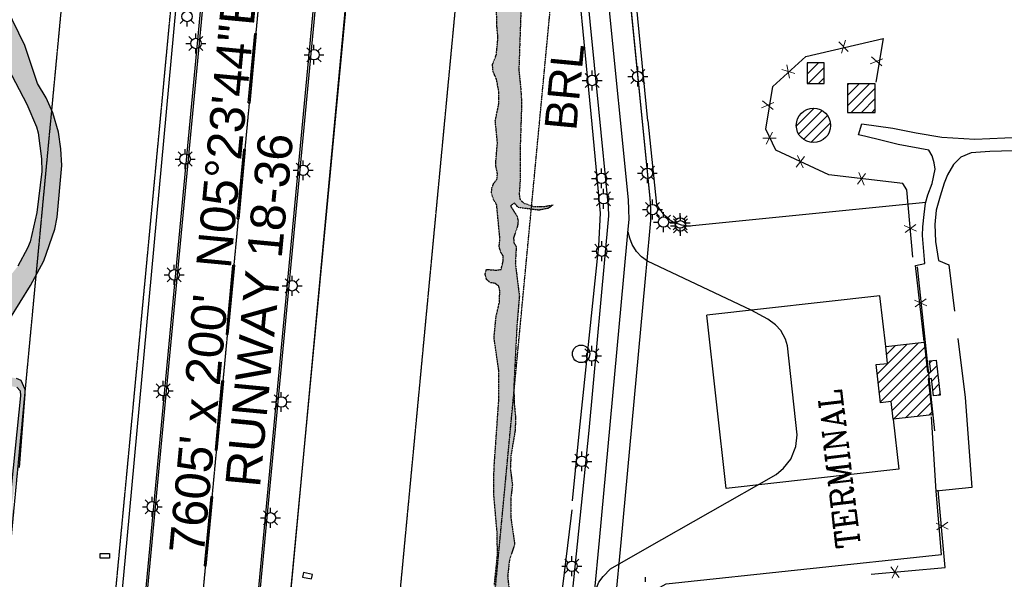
# Model space of a CAD drawing. Header units: feet. Extents: x 0 to 208040, y 0 to 211214.
# Tile 20 of 71: x 195549 to 197244, y 195824 to 196786. Entities that reach past the tile are written whole.
import ezdxf
from ezdxf.enums import TextEntityAlignment as Align

# ---------------------------------------------------------------- set-up
doc = ezdxf.new("R2010")
doc.units = ezdxf.units.FT
doc.header["$LTSCALE"] = 0.5
doc.header["$MEASUREMENT"] = 0
doc.header["$XCLIPFRAME"] = 0
doc.linetypes.add('CENTER2', pattern=[1.125, 0.75, -0.125, 0.125, -0.125])
doc.linetypes.add('PHANTOM2', pattern=[1.25, 0.625, -0.125, 0.125, -0.125, 0.125, -0.125])
doc.layers.get('0').update_dxf_attribs({"linetype": 'CONTINUOUS'})
for name, color, linetype in [('1-OFA', 13, 'CENTER2'), ('1-RSA', 13, 'CENTER2'), ('1-RUNWAYCL', 5, 'CENTER2'), ('1-SIGNS', 5, 'CONTINUOUS'), ('1-WCBTEXT', 1, 'CONTINUOUS'), ('AIR-LIGHT', 5, 'CONTINUOUS'), ('AIR-MARKING', 5, 'CONTINUOUS'), ('AIR-MARKINGADD', 5, 'CONTINUOUS'), ('AIR-PAVED', 1, 'CONTINUOUS'), ('E-NEWMARKING', 5, 'CONTINUOUS'), ('F-BRL', 110, 'PHANTOM2'), ('F-BRLTEXT', 42, 'PHANTOM2'), ('FENCE', 11, 'CONTINUOUS'), ('image', 7, 'CONTINUOUS'), ('MA-BLDG', 11, 'CONTINUOUS'), ('MA-BLDGHATCH', 11, 'CONTINUOUS'), ('R-PAVED', 11, 'CONTINUOUS'), ('RIVER', 11, 'CONTINUOUS'), ('RUNWAYLIGHTS', 11, 'CONTINUOUS'), ('RUNWAYTEXT', 1, 'CONTINUOUS'), ('STREAM', 11, 'PHANTOM2'), ('TAXIWYPAVED', 5, 'CONTINUOUS'), ('Water', 5, 'CONTINUOUS')]:
    doc.layers.add(name, color=color, linetype=linetype)
doc.styles.add('ARIAL', font='ARIAL.TTF')
doc.styles.add('COMPLEX', font='complex.shx')
picture_1 = doc.add_image_def('image1.jpg', size_in_pixel=(2000, 2400))

# ---------------------------------------------------------------- blocks, each defined once
blk = doc.blocks.new('AIR-LIGHT')
blk.add_circle((0, 0), 15)

msp = doc.modelspace()

# ---------------------------------------------------------------- hatches: boundary and pattern name
at = {"layer": 'MA-BLDGHATCH'}
h = msp.add_hatch(dxfattribs=at)
h.set_pattern_fill('ANSI31', color=256, scale=100, style=0)
h.paths.add_polyline_path([(196933.8, 196712.1), (196904.6, 196712.1), (196904.6, 196676.4), (196933.8, 196676.4)])
h.paths.add_polyline_path([(197021.7, 196675.8), (196974, 196675.8), (196974, 196626.7), (197021.7, 196626.7)])
h.paths.add_polyline_path([(196944.9, 196604.3, 1), (196885.8, 196604.3, 1)])
h.paths.add_polyline_path([(197112.6, 196168.3), (197118.3, 196168.9), (197121.7, 196139.1), (197133.5, 196140.4), (197126.8, 196200.5), (197115.1, 196199.2), (197117.2, 196180.6), (197111.6, 196179.9), (197105.9, 196231.3), (197039.7, 196223.9), (197042.9, 196195), (197023.4, 196192.8), (197030.8, 196127.3), (197049.1, 196129.4), (197052.5, 196099.2), (197119.5, 196106.7)])
at = {"layer": 'Water'}
h = msp.add_hatch(dxfattribs=at)
h.set_pattern_fill('DOTS', color=256, scale=200, angle=20, style=0)
h.paths.add_polyline_path([(195520.7, 194716.6), (195523.4, 194746.1), (195535.6, 194877.2), (195556.5, 194988.7), (195559.6, 195038.3), (195559.3, 195046.9), (195557.2, 195058.1), (195552.7, 195067.7), (195545.3, 195075.3), (195534.3, 195082.2), (195514.3, 195092.6), (195496.8, 195099.7), (195489.8, 195103.8), (195481.5, 195110), (195475.5, 195115.9), (195470.2, 195124.9), (195468.4, 195134.3), (195498.6, 195532.7), (195491.8, 195528.2), (195490.5, 195519), (195453.4, 195166.8), (195451.5, 195158.7), (195446.8, 195149.8), (195427.5, 195142.8), (195418.2, 195143.5), (195409.5, 195151), (195401.6, 195158.9), (195376.5, 195179.7), (195369.6, 195184.5), (195289.1, 195232.7), (195259.4, 195256.7), (195192.3, 195330.9), (195159, 195378.7), (195112.5, 195463.9), (195097.1, 195497.4), (195069.7, 195575.8), (195067.6, 195584.5), (195060.3, 195609.2), (195057.4, 195626.5), (195057.2, 195664.6), (195054.4, 195687.1), (195050.6, 195705.7), (195048.6, 195739.8), (195051.3, 195793.7), (195054.3, 195809.8), (195056.4, 195817.1), (195066.7, 195839.4), (195076.9, 195856.9), (195084.9, 195872.8), (195094.7, 195888.8), (195100, 195895.2), (195158.1, 195945.5), (195173.9, 195953.8), (195184.7, 195966.6), (195199.9, 195974.4), (195235.6, 195998.1), (195247.5, 196011), (195287.6, 196041.6), (195392.9, 196132.8), (195429.5, 196156.4), (195446.4, 196165.2), (195454.2, 196168.1), (195470.6, 196167.9), (195544.3, 196153.9), (195549.9, 196147.5), (195550.6, 196139.2), (195529, 195925.3), (195529.7, 195917), (195536.3, 195912.1), (195539.3, 195931), (195536.4, 195948.9), (195537, 195958.2), (195541.7, 195989.6), (195548.8, 196016.2), (195558.9, 196141.8), (195558.5, 196150.1), (195551.7, 196165.4), (195543.6, 196169.1), (195509, 196176.7), (195471.1, 196181.6), (195463.3, 196185.2), (195458, 196191.6), (195457.8, 196200.1), (195460.7, 196208.1), (195475, 196220.4), (195482.4, 196225.1), (195498.4, 196230.4), (195504.9, 196236), (195532.3, 196271.8), (195568, 196328.8), (195591.1, 196371.5), (195609.7, 196425.9), (195613.8, 196446.6), (195622, 196535.3), (195620.4, 196563.8), (195616.3, 196592.9), (195606.6, 196626.1), (195594.7, 196651.7), (195580.3, 196676.5), (195558.1, 196742), (195526.5, 196806.3), (195524.4, 196814.8), (195523.2, 196832.6), (195546.8, 197085.5), (195541.5, 197092.2), (195531.6, 197001.2), (195530.4, 196966.7), (195525.7, 196949.9), (195517.3, 196895.9), (195510.4, 196890.9), (195501.2, 196916.5), (195489.6, 196939.8), (195472.8, 196979.9), (195440.5, 197022.1), (195420.7, 197041.2), (195390.7, 197062.2), (195317, 197130.9), (195274.5, 197158.3), (195237.3, 197172.5), (195102.4, 197232.8), (195083.5, 197244.9), (195057.7, 197266.6), (195049.4, 197275.8), (195041.9, 197287.1), (195032.9, 197307.3), (195022.2, 197347.9), (195018.2, 197377.2), (195016.6, 197444.7), (195022.2, 197495.5), (195023.5, 197500), (194979.5, 197500), (194977.6, 197487.7), (194974.6, 197445.4), (194975.6, 197360.9), (194985.1, 197290.6), (194998.3, 197259.4), (195008.4, 197244.7), (195019.7, 197234.9), (195038.6, 197222.3), (195113.2, 197189.8), (195154.2, 197166.4), (195256, 197124.7), (195274, 197115.5), (195311, 197090.6), (195377.1, 197030), (195402.6, 197013), (195423.4, 196992.8), (195427.8, 196985.4), (195463.3, 196897.7), (195495.5, 196785.4), (195522.9, 196715.5), (195561.8, 196640.6), (195578.3, 196601.6), (195580.9, 196591.4), (195587.1, 196547), (195587.3, 196525.3), (195578.9, 196454.5), (195567.3, 196403.9), (195563.1, 196393.1), (195546.3, 196362.3), (195522.2, 196331.6), (195507.5, 196309.6), (195461.4, 196257.7), (195448.9, 196241.6), (195416.7, 196207.9), (195403.6, 196196.5), (195382.1, 196182.5), (195335.1, 196141.7), (195310, 196116.8), (195272.2, 196087.1), (195227, 196045.3), (195213.2, 196035.3), (195200.9, 196021.6), (195167.8, 195994.3), (195135.8, 195971.9), (195101.4, 195950.2), (195085.9, 195939.5), (195056.1, 195908.2), (195051.5, 195901.3), (195028.9, 195855.4), (195017.5, 195823), (195009.3, 195791.8), (195006.9, 195770.6), (195005.9, 195730.1), (195007.3, 195706.7), (195023.4, 195608.1), (195036.7, 195561.6), (195044.4, 195525.7), (195062.2, 195477.6), (195079, 195448.5), (195082.4, 195440.9), (195135.3, 195348.7), (195152.6, 195320.3), (195177.7, 195285.9), (195200.1, 195260.8), (195215.9, 195245.6), (195262.3, 195211), (195337.8, 195166.5), (195344.2, 195161.9), (195370.2, 195145.1), (195378, 195139.2), (195405.9, 195114.2), (195433.3, 195096.2), (195482.7, 195071.2), (195490.8, 195068.3), (195501.1, 195063), (195509.6, 195056.1), (195516.9, 195046.5), (195521.6, 195035.6), (195521.2, 195025.3), (195514.5, 194990.2), (195503.9, 194962), (195502.3, 194954.1), (195486.3, 194753.7), (195483.4, 194716.7), (195474.7, 194607.9), (195474.1, 194549.1), (195476.9, 194486.6), (195466.5, 194338.5), (195445.3, 194158.9), (195432.5, 194109), (195392, 193989.3), (195370.5, 193933.8), (195361.9, 193916.7), (195357.9, 193910), (195301.6, 193782.3), (195289.2, 193761.9), (195281.6, 193745), (195271.6, 193709.9), (195266.6, 193684.7), (195264.5, 193677.4), (195259.6, 193662.7), (195256.1, 193647.7), (195252.1, 193641.2), (195247.4, 193635.3), (195247.3, 193627.6), (195200.3, 193438.7), (195194, 193419.6), (195184.7, 193396.8), (195161.9, 193311.6), (195159.3, 193288.2), (195159.4, 193280.2), (195164.1, 193273.5), (195179.8, 193272), (195186.2, 193276.8), (195189.5, 193283.8), (195199.8, 193315.3), (195206.8, 193347.4), (195209.4, 193354.4), (195217.9, 193388.6), (195226.2, 193430.6), (195228.6, 193438.4), (195232.9, 193449.1), (195237.3, 193456.8), (195242.8, 193462.7), (195249.4, 193466.6), (195257.1, 193466.8), (195420.4, 193454.4), (195438.8, 193455.4), (195447, 193457.3), (195454, 193460.3), (195447.6, 193465.3), (195440.2, 193466.9), (195349.4, 193476), (195301.9, 193483.6), (195276.8, 193489.8), (195269.5, 193492.9), (195264.2, 193499.1), (195263.8, 193509.1), (195275.2, 193593.3), (195277.6, 193604.9), (195290.2, 193640.5), (195301, 193679), (195345.7, 193806.6), (195351.6, 193840.3), (195354.8, 193848.3), (195359.5, 193857.9), (195367.9, 193869.1), (195378.5, 193879), (195383, 193885.7), (195421.2, 193952.6), (195447, 194013.3), (195450.6, 194023.8), (195453, 194034.4), (195464.6, 194067.3), (195468.3, 194075.5), (195471.8, 194086), (195475.9, 194102.5), (195479.9, 194133.8), (195495.9, 194199.8), (195519.8, 194552.7), (195514.5, 194597.5), (195514.7, 194605.8), (195514.1, 194646.7)])
h = msp.add_hatch(dxfattribs=at)
h.set_pattern_fill('DOTS', color=256, scale=200, angle=20, style=0)
h.paths.add_polyline_path([(196341.9, 195729.6), (196349.7, 195759.9), (196358.4, 195787), (196363.2, 195796.9), (196366.5, 195813.9), (196371.6, 195865.5), (196371, 195903.5), (196365.3, 195970.7), (196365.7, 196015.4), (196374.2, 196136.8), (196373.9, 196182.2), (196365.6, 196238.9), (196369.2, 196275.4), (196374.8, 196299.7), (196375.7, 196319.4), (196373.9, 196327.9), (196367.3, 196332.8), (196359.2, 196334), (196353, 196339.4), (196350.5, 196348.7), (196352.8, 196356.7), (196369.4, 196355.3), (196377.8, 196356.6), (196381.2, 196369.4), (196381.7, 196379.2), (196377.1, 196386.6), (196374.6, 196395.7), (196375.8, 196409.3), (196370.2, 196467.9), (196365.1, 196476.2), (196361.2, 196487.7), (196362, 196496.9), (196365.1, 196504.5), (196370.5, 196511.3), (196371.6, 196520.8), (196369, 196533.8), (196368.9, 196542.6), (196371.5, 196575), (196367.8, 196612), (196374, 196642.1), (196373.8, 196663.5), (196370, 196683.5), (196364.1, 196697.1), (196363, 196708.8), (196369.7, 196726.1), (196372.5, 196755.5), (196370.5, 196776.1), (196368.8, 196876), (196377.2, 196983.1), (196374, 197036.5), (196379, 197124.7), (196387.3, 197140), (196385.2, 197169.7), (196384, 197178), (196379.7, 197185.7), (196377.6, 197208.5), (196374.7, 197216.2), (196366.5, 197216.9), (196349.6, 197211.1), (196317.8, 197214.3), (196287.7, 197222.7), (196246.6, 197228.2), (196237.8, 197230.9), (196231.9, 197237.1), (196224, 197240.2), (196213.2, 197239.7), (196205.3, 197237.4), (196191.3, 197228.3), (196182.8, 197228.4), (196189, 197234.8), (196196.7, 197239.4), (196213, 197244.5), (196231.8, 197243.4), (196239.9, 197244.7), (196248, 197243.4), (196256.3, 197239.2), (196260.2, 197231.9), (196269.1, 197230.8), (196276.5, 197235.2), (196280.1, 197243), (196288.4, 197243.5), (196307.9, 197238.2), (196319.2, 197230.9), (196329.8, 197227.7), (196350, 197226.8), (196358.1, 197229.7), (196363, 197236.8), (196371.9, 197242.7), (196380.4, 197244.7), (196397.1, 197244.2), (196402.9, 197237.4), (196409, 197168), (196409.4, 197121.5), (196411.7, 197083.9), (196409.9, 196877.4), (196413, 196830), (196408.5, 196700), (196411.8, 196666), (196413.2, 196643.3), (196410.8, 196569.9), (196410.7, 196511.4), (196409, 196485.2), (196410.5, 196476.5), (196416.7, 196470.8), (196432.9, 196465.1), (196449.8, 196464.6), (196466.9, 196467.5), (196459.4, 196461.8), (196442.8, 196458.5), (196407.3, 196463.1), (196400.5, 196471.1), (196394.2, 196465.7), (196405.1, 196448.3), (196407.2, 196440.3), (196406.2, 196431.9), (196399.4, 196411.3), (196399.6, 196403), (196404, 196395.6), (196402.3, 196367.2), (196409.3, 196310.6), (196405.1, 196259.4), (196399.8, 196156.1), (196400.3, 196127.2), (196402.8, 196101.1), (196402, 196080), (196394.8, 196036.6), (196393.7, 196014.7), (196397.3, 195986.5), (196394.8, 195964.8), (196394.8, 195928.5), (196401.2, 195884.1), (196392.4, 195857.3), (196389.1, 195829.4), (196394, 195780.5), (196399.9, 195766), (196395.9, 195738.5), (196400, 195720.3), (196397.2, 195712.5), (196381.4, 195680.9), (196374.3, 195677), (196366.1, 195675.1), (196353.6, 195665.1), (196348.7, 195657.9), (196257.8, 195476.5), (196242.7, 195463.7), (196238.7, 195457.2), (196242, 195442.1), (196226.7, 195409.2), (196216.6, 195393), (196190.8, 195341.6), (196178.2, 195312), (196122.5, 195199.8), (196100.2, 195149.1), (196092.3, 195147), (196084.3, 195147.6), (196083.4, 195155.2), (196085.9, 195165.3), (196101.1, 195189.7), (196103.3, 195198.8), (196097, 195222.9), (196099.3, 195233.2), (196110.5, 195254.9), (196116, 195261.2), (196131.5, 195270), (196134.8, 195280.6), (196137.5, 195301.9), (196136.6, 195309.5), (196139.7, 195316.5), (196146.2, 195325.8), (196149.7, 195335.8), (196166.4, 195360.3), (196174.2, 195366.7), (196181.6, 195377.9), (196190.5, 195402.6), (196193.4, 195422.9), (196199.1, 195438.2), (196220.7, 195479.4), (196226.5, 195486.2), (196245.8, 195534.9), (196247.1, 195558.1), (196249.2, 195565.4), (196260.6, 195585.6), (196276.7, 195595.9), (196289.7, 195621.4), (196294.9, 195636.6), (196295.2, 195646.6), (196298.7, 195656.1), (196304.2, 195665.9), (196313.1, 195677), (196321.2, 195683.7), (196332.3, 195703.2)])

# ---------------------------------------------------------------- linework, layer by layer
at = {"layer": '1-OFA'}
for p, q in [((195987.2, 193511.3), (196652.5, 200533.3)), ((195315.2, 193574.9), (195936.2, 200129.4))]:
    msp.add_line(p, q, dxfattribs=at)
at = {"layer": '1-RSA'}
for p, q in [((195800.5, 193529), (196467.9, 200572.7)), ((195501.9, 193557.3), (196149.5, 200393.2))]:
    msp.add_line(p, q, dxfattribs=at)
at = {"layer": '1-RUNWAYCL'}
msp.add_line((195471.7, 191648.5), (196547.4, 203002.8), dxfattribs=at)
at = {"layer": '1-SIGNS'}
for p, q in [((195687.9, 195859.8), (195687.9, 195867.8)), ((195687.9, 195867.8), (195703.9, 195867.8)), ((195703.9, 195867.8), (195703.9, 195859.8)), ((195703.9, 195859.8), (195687.9, 195859.8)), ((196037.7, 195835.2), (196036.1, 195827.4)), ((196053.4, 195832.1), (196037.7, 195835.2)), ((196051.8, 195824.3), (196053.4, 195832.1)), ((196036.1, 195827.4), (196051.8, 195824.3))]:
    msp.add_line(p, q, dxfattribs=at)
at = {"layer": 'AIR-MARKING'}
for points, elevation in [([(196534.9, 195789.5), (196538.5, 195799.8), (196546.9, 195890.4), (196588.3, 196338), (196596.4, 196425.6), (196598.1, 196442.2), (196597.8, 196459.5), (196597, 196476.4), (196529.2, 197151), (196517, 197279.1), (196513.4, 197316.9), (196513.6, 197339)], 10.3), ([(196538.5, 195799.8), (196545.9, 195818.7), (196553.3, 195828.3), (196566.4, 195841.7), (196625.2, 195875.6), (196851.1, 196004.1), (196863.9, 196015), (196876.7, 196030.3), (196884.9, 196051.9), (196887.5, 196071.9), (196870.5, 196225), (196867.1, 196236.4), (196859.5, 196251.6), (196850.2, 196261.2), (196837, 196271.2), (196808.3, 196286.3), (196630, 196370.9), (196619.6, 196378.4), (196610.7, 196387.7), (196603.3, 196399.2), (196599.6, 196410.1), (196596.7, 196420.6)], 10)]:
    msp.add_lwpolyline(points, dxfattribs=dict(at, elevation=elevation))
for points in [[(196499.9, 197089.8), (196545.4, 196632.7), (196561.9, 196464.4), (196562.9, 196448.6), (196528.8, 196079.6)], [(196528.8, 196079.6), (196500, 195800.1)]]:
    msp.add_lwpolyline(points, dxfattribs=at)
at = {"layer": 'AIR-MARKINGADD'}
for p, q in [((196634.4, 196479.2, 10.3), (196566.5, 197154.7, 10.3)), ((196635.3, 196460.6, 10.3), (196634.4, 196479.2, 10.3)), ((196635.6, 196440.6, 10.3), (196635.3, 196460.6, 10.3)), ((196633.7, 196422, 10.3), (196635.6, 196440.6, 10.3)), ((196625.6, 196334.6, 10.3), (196633.7, 196422, 10.3)), ((196584.3, 195886.9, 10.3), (196625.6, 196334.6, 10.3)), ((197029.9, 196311.3), (196731.7, 196277.9)), ((197039.7, 196223.9), (197029.9, 196311.3)), ((196765.2, 195979.7), (196731.7, 196277.9)), ((197052.5, 196099.2), (197062.2, 196013.1)), ((197062.2, 196013.1), (196765.2, 195979.7)), ((196572, 195756.1, 10.3), (196584.3, 195886.9, 10.3))]:
    msp.add_line(p, q, dxfattribs=at)
at = {"layer": 'AIR-MARKINGADD', "elevation": 10.3}
msp.add_lwpolyline([(196635.6, 196440.6), (196635.3, 196460.6), (196634.4, 196479.2), (196566.5, 197154.7), (196554.4, 197282.7), (196550.9, 197318.5), (196551.2, 197353)], dxfattribs=at)
at = {"layer": 'AIR-PAVED'}
for points, elevation in [([(195881.9, 197500), (195734, 195892.5), (195679.1, 195305.5)], 0.9), ([(195965.4, 195272), (196020.7, 195849.3), (196150.4, 197236.9), (196153.5, 197287.4)], 6.1)]:
    msp.add_lwpolyline(points, dxfattribs=dict(at, elevation=elevation))
at = {"layer": 'E-NEWMARKING'}
for p, q in [((195710.8, 195218.5), (195910.9, 197329.1)), ((195713.8, 195218.2), (195913.9, 197328.8)), ((195903, 195200.3), (196103, 197310.8)), ((195906, 195200), (196106, 197310.6)), ((195942.8, 196643), (195954.1, 196762.4)), ((195945.8, 196642.7), (195957.1, 196762.2)), ((195954.1, 196762.4), (195955.6, 196762.3)), ((195957.1, 196762.2), (195955.6, 196762.3)), ((195942.8, 196643), (195944.3, 196642.8)), ((195945.8, 196642.7), (195944.3, 196642.8)), ((195923.9, 196443.9), (195935.3, 196563.3)), ((195926.9, 196443.6), (195938.2, 196563.1)), ((195935.3, 196563.3), (195936.7, 196563.2)), ((195938.2, 196563.1), (195936.7, 196563.2)), ((195923.9, 196443.9), (195925.4, 196443.7)), ((195926.9, 196443.6), (195925.4, 196443.7)), ((195905.1, 196244.8), (195916.4, 196364.2)), ((195908, 196244.5), (195919.4, 196363.9)), ((195916.4, 196364.2), (195917.9, 196364.1)), ((195919.4, 196363.9), (195917.9, 196364.1)), ((195905.1, 196244.8), (195906.5, 196244.6)), ((195908, 196244.5), (195906.5, 196244.6)), ((195886.2, 196045.7), (195897.5, 196165.1)), ((195889.2, 196045.4), (195900.5, 196164.8)), ((195897.5, 196165.1), (195899, 196165)), ((195900.5, 196164.8), (195899, 196165)), ((195886.2, 196045.7), (195887.7, 196045.5)), ((195889.2, 196045.4), (195887.7, 196045.5)), ((195867.3, 195846.6), (195878.6, 195966)), ((195870.3, 195846.3), (195881.6, 195965.7)), ((195878.6, 195966), (195880.1, 195965.9)), ((195881.6, 195965.7), (195880.1, 195965.9)), ((195867.3, 195846.6), (195868.8, 195846.4)), ((195870.3, 195846.3), (195868.8, 195846.4))]:
    msp.add_line(p, q, dxfattribs=at)
at = {"layer": 'F-BRL'}
msp.add_line((195972.6, 191634.5), (196776.1, 200115.1), dxfattribs=at)
at = {"layer": 'FENCE'}
for p, q in [((196902.3, 196723.1), (197035.4, 196753.5)), ((197035.4, 196753.5), (197022.6, 196678.6)), ((196845.3, 196671), (196902.3, 196723.1)), ((196833.7, 196597.9, 15), (196845.3, 196671)), ((196850.9, 196562), (196833.7, 196597.9, 15)), ((196941.7, 196519.4), (196850.9, 196562)), ((197069, 196504.2), (196941.7, 196519.4)), ((197076.2, 196493.7), (197069, 196504.2)), ((197086.5, 196377.6), (197076.2, 196493.7)), ((197124, 196078.7), (197094.4, 196360.8)), ((197141.8, 195844), (197130.1, 195976.8)), ((197014.9, 195832.7), (197141.8, 195844))]:
    msp.add_line(p, q, dxfattribs=at)
at = {"layer": 'MA-BLDG'}
for p, q in [((196904.6, 196712.1), (196904.6, 196676.4)), ((196933.8, 196712.1), (196904.6, 196712.1)), ((196933.8, 196676.4), (196933.8, 196712.1)), ((196904.6, 196676.4), (196933.8, 196676.4)), ((197021.7, 196675.8), (196974, 196675.8)), ((196974, 196675.8), (196974, 196626.7)), ((197021.7, 196626.7), (197021.7, 196675.8)), ((196974, 196626.7), (197021.7, 196626.7))]:
    msp.add_line(p, q, dxfattribs=at)
at = {"layer": 'MA-BLDG', "elevation": 34.3}
msp.add_lwpolyline([(197111.6, 196179.9), (197117.2, 196180.6), (197115.1, 196199.2), (197126.8, 196200.5), (197133.5, 196140.4), (197121.7, 196139.1), (197118.3, 196168.9), (197112.6, 196168.3), (197119.5, 196106.7), (197052.5, 196099.2), (197049.1, 196129.4), (197030.8, 196127.3), (197023.4, 196192.8), (197042.9, 196195), (197039.7, 196223.9), (197105.9, 196231.3)], close=True, dxfattribs=at)
at = {"layer": 'MA-BLDG'}
msp.add_circle((196915.4, 196604.3), 29.5, dxfattribs=at)
at = {"layer": 'R-PAVED'}
for points, elevation in [([(197106, 196232.4), (197091.1, 196363.6), (197106.9, 196366.8), (197103.3, 196414.8), (197103.7, 196429.8), (197105.8, 196450.8), (197108.4, 196470.3), (197112.2, 196484.9), (197119.7, 196504.2), (197124.7, 196528.9), (197123.2, 196539.8), (197119.9, 196551.7), (197113.9, 196561.7), (197061.2, 196571.4), (197031.5, 196578.7), (197005.3, 196585), (196993, 196588), (196998.5, 196607.2), (197052, 196599.4), (197092.1, 196591.7), (197136.6, 196583.9), (197193.1, 196580.4), (197322.4, 196586.4)], 17.1), ([(197299.5, 196561.8), (197218.7, 196559.3), (197186.8, 196557.2), (197168.9, 196549.9), (197156.5, 196537), (197146.2, 196519.5), (197140.4, 196504.8), (197133.4, 196482.8), (197126.8, 196458.8), (197124, 196433.8), (197125.3, 196404.8), (197130.6, 196372), (197148.1, 196364.5), (197158, 196284.8)], 34.1), ([(197163.8, 196237.6), (197176.3, 196136.6), (197187.9, 195981.3), (197126.7, 195975.2), (197118.6, 196102.9)], 41.4)]:
    msp.add_lwpolyline(points, dxfattribs=dict(at, elevation=elevation))
at = {"layer": 'RIVER', "elevation": -5}
for points in [[(195532.3, 196271.8), (195568, 196328.7), (195591.1, 196371.4), (195609.7, 196425.9), (195613.7, 196446.6), (195622, 196535.3), (195620.3, 196563.8), (195616.3, 196592.9), (195606.6, 196626.1), (195594.7, 196651.7), (195580.2, 196676.4), (195558.1, 196741.9), (195526.5, 196806.3)], [(195522.9, 196715.5), (195561.8, 196640.6), (195578.2, 196601.6), (195580.9, 196591.4), (195587.1, 196547), (195587.3, 196525.3), (195578.9, 196454.5), (195567.3, 196403.9), (195563, 196393.1), (195546.3, 196362.3)], [(195544.3, 196153.9), (195549.9, 196147.5), (195550.6, 196139.1), (195529, 195925.3)], [(195548.8, 196016.2), (195558.9, 196141.8), (195558.5, 196150.1), (195551.7, 196165.4), (195543.6, 196169.1)]]:
    msp.add_lwpolyline(points, dxfattribs=at)
at = {"layer": 'RUNWAYLIGHTS'}
for p, q in [((195831.1, 196785.3), (195825.3, 196779.6)), ((195837.4, 196774.6), (195837.4, 196782.7)), ((195843.8, 196785.3), (195849.5, 196779.6)), ((195846.2, 196751.6), (195840.5, 196757.3)), ((195852.6, 196754.2), (195852.6, 196762.3)), ((195858.9, 196751.6), (195864.7, 196757.3)), ((195835.5, 196745.2), (195843.6, 196745.2)), ((195846.2, 196738.8), (195840.5, 196733.1)), ((195852.6, 196728.1), (195852.6, 196736.2)), ((195858.9, 196738.8), (195864.7, 196733.1)), ((195861.6, 196745.2), (195869.7, 196745.2)), ((196049.4, 196732.2), (196043.7, 196738)), ((196055.8, 196734.9), (196055.8, 196743)), ((196062.1, 196732.2), (196067.9, 196738)), ((196038.7, 196725.9), (196046.8, 196725.9)), ((196049.4, 196719.5), (196043.7, 196713.8)), ((196055.8, 196708.8), (196055.8, 196716.9)), ((196062.1, 196719.5), (196067.9, 196713.8)), ((196064.8, 196725.9), (196072.9, 196725.9)), ((196534.4, 196690.6, 9.4), (196534.4, 196698.7, 9.4)), ((196606.7, 196694.7, 9.4), (196601, 196700.5, 9.4)), ((196613.1, 196697.4, 9.4), (196613.1, 196705.5, 9.4)), ((196619.5, 196694.7, 9.4), (196625.2, 196700.5, 9.4)), ((196517.3, 196681.6, 9.4), (196525.4, 196681.6, 9.4)), ((196528, 196688, 9.4), (196522.3, 196693.7, 9.4)), ((196540.8, 196688, 9.4), (196546.5, 196693.7, 9.4)), ((196543.4, 196681.6, 9.4), (196551.5, 196681.6, 9.4)), ((196596, 196688.4, 9.4), (196604.1, 196688.4, 9.4)), ((196606.7, 196682, 9.4), (196601, 196676.3, 9.4)), ((196613.1, 196671.3, 9.4), (196613.1, 196679.4, 9.4)), ((196619.5, 196682, 9.4), (196625.2, 196676.3, 9.4)), ((196622.1, 196688.4, 9.4), (196630.2, 196688.4, 9.4)), ((196528, 196675.2, 9.4), (196522.3, 196669.5, 9.4)), ((196534.4, 196664.5, 9.4), (196534.4, 196672.6, 9.4)), ((196540.8, 196675.2, 9.4), (196546.5, 196669.5, 9.4)), ((195834.1, 196555.5), (195834.1, 196563.6)), ((195817, 196546.5), (195825.1, 196546.5)), ((195827.7, 196552.9), (195822, 196558.6)), ((195840.5, 196552.9), (195846.2, 196558.6)), ((195843.1, 196546.5), (195851.2, 196546.5)), ((196037.2, 196536.1), (196037.2, 196544.2)), ((195827.7, 196540.1), (195822, 196534.4)), ((195834.1, 196529.4), (195834.1, 196537.5)), ((195840.5, 196540.1), (195846.2, 196534.4)), ((196020.1, 196527.1), (196028.2, 196527.1)), ((196030.8, 196533.5), (196025.1, 196539.2)), ((196043.5, 196533.5), (196049.3, 196539.2)), ((196046.2, 196527.1), (196054.3, 196527.1)), ((196550.6, 196522.2, 9.6), (196550.6, 196530.3, 9.6)), ((196623.2, 196528.4, 9.8), (196617.5, 196534.1, 9.8)), ((196629.6, 196531, 9.8), (196629.6, 196539.1, 9.8)), ((196635.9, 196528.4, 9.8), (196641.7, 196534.1, 9.8)), ((196030.8, 196520.8), (196025.1, 196515)), ((196037.2, 196510), (196037.2, 196518.1)), ((196043.5, 196520.8), (196049.3, 196515)), ((196533.5, 196513.2, 9.6), (196541.6, 196513.2, 9.6)), ((196544.3, 196519.5, 9.6), (196538.5, 196525.3, 9.6)), ((196557, 196519.5, 9.6), (196562.7, 196525.3, 9.6)), ((196559.6, 196513.2, 9.6), (196567.7, 196513.2, 9.6)), ((196612.5, 196522, 9.8), (196620.6, 196522, 9.8)), ((196623.2, 196515.6, 9.8), (196617.5, 196509.9, 9.8)), ((196629.6, 196504.9, 9.8), (196629.6, 196513, 9.8)), ((196635.9, 196515.6, 9.8), (196641.7, 196509.9, 9.8)), ((196638.6, 196522, 9.8), (196646.7, 196522, 9.8)), ((196544.3, 196506.8, 9.6), (196538.5, 196501.1, 9.6)), ((196550.6, 196496.1, 9.6), (196550.6, 196504.2, 9.6)), ((196554.3, 196487.2, 9.8), (196554.3, 196495.3, 9.8)), ((196557, 196506.8, 9.6), (196562.7, 196501.1, 9.6)), ((196537.2, 196478.2, 9.8), (196545.3, 196478.2, 9.8)), ((196548, 196484.6, 9.8), (196542.2, 196490.3, 9.8)), ((196560.7, 196484.6, 9.8), (196566.4, 196490.3, 9.8)), ((196563.3, 196478.2, 9.8), (196571.4, 196478.2, 9.8)), ((196638.3, 196468.5, 10.3), (196638.3, 196476.6, 10.3)), ((196548, 196471.8, 9.8), (196542.2, 196466.1, 9.8)), ((196554.3, 196461.1, 9.8), (196554.3, 196469.2, 9.8)), ((196560.7, 196471.8, 9.8), (196566.4, 196466.1, 9.8)), ((196621.2, 196459.5, 10.3), (196629.3, 196459.5, 10.3)), ((196631.9, 196465.9, 10.3), (196626.2, 196471.6, 10.3)), ((196644.7, 196465.9, 10.3), (196650.4, 196471.6, 10.3)), ((196647.3, 196459.5, 10.3), (196655.4, 196459.5, 10.3)), ((196631.9, 196453.1, 10.3), (196626.2, 196447.4, 10.3)), ((196638.3, 196442.4, 10.3), (196638.3, 196450.5, 10.3)), ((196644.7, 196453.1, 10.3), (196650.4, 196447.4, 10.3)), ((196650.9, 196444.4, 10.8), (196645.2, 196450.1, 10.8)), ((196657.3, 196447, 10.8), (196657.3, 196455.1, 10.8)), ((196663.6, 196444.4, 10.8), (196669.3, 196450.1, 10.8)), ((196679.8, 196442.9, 11.3), (196674, 196448.6, 11.3)), ((196680.2, 196437.8, 11.5), (196674.5, 196443.6, 11.5)), ((196686.1, 196445.5, 11.3), (196686.1, 196453.6, 11.3)), ((196686.6, 196440.5, 11.5), (196686.6, 196448.6, 11.5)), ((196692.5, 196442.9, 11.3), (196698.2, 196448.6, 11.3)), ((196692.9, 196437.8, 11.5), (196698.6, 196443.6, 11.5)), ((196640.2, 196438, 10.8), (196648.3, 196438, 10.8)), ((196650.9, 196431.6, 10.8), (196645.2, 196425.9, 10.8)), ((196657.3, 196420.9, 10.8), (196657.3, 196429, 10.8)), ((196663.6, 196431.6, 10.8), (196669.3, 196425.9, 10.8)), ((196666.3, 196438, 10.8), (196674.4, 196438, 10.8)), ((196669, 196436.5, 11.3), (196677.1, 196436.5, 11.3)), ((196669.5, 196431.5, 11.5), (196677.6, 196431.5, 11.5)), ((196679.8, 196430.2, 11.3), (196674, 196424.5, 11.3)), ((196680.2, 196425.1, 11.5), (196674.5, 196419.4, 11.5)), ((196686.1, 196419.4, 11.3), (196686.1, 196427.5, 11.3)), ((196692.5, 196430.2, 11.3), (196698.2, 196424.5, 11.3)), ((196692.9, 196425.1, 11.5), (196698.6, 196419.4, 11.5)), ((196695.1, 196436.5, 11.3), (196703.2, 196436.5, 11.3)), ((196695.6, 196431.5, 11.5), (196703.7, 196431.5, 11.5)), ((196686.6, 196414.4, 11.5), (196686.6, 196422.5, 11.5)), ((196544.6, 196394.4, 9.7), (196538.9, 196400.1, 9.7)), ((196551, 196397, 9.7), (196551, 196405.1, 9.7)), ((196557.3, 196394.4, 9.7), (196563, 196400.1, 9.7)), ((196533.9, 196388, 9.7), (196542, 196388, 9.7)), ((196544.6, 196381.7, 9.7), (196538.9, 196375.9, 9.7)), ((196551, 196370.9, 9.7), (196551, 196379, 9.7)), ((196557.3, 196381.7, 9.7), (196563, 196375.9, 9.7)), ((196560, 196388, 9.7), (196568.1, 196388, 9.7)), ((195808.8, 196353.5), (195803.1, 196359.3)), ((195815.2, 196356.2), (195815.2, 196364.3)), ((195821.6, 196353.5), (195827.3, 196359.3)), ((195798.1, 196347.2), (195806.2, 196347.2)), ((195808.8, 196340.8), (195803.1, 196335.1)), ((195821.6, 196340.8), (195827.3, 196335.1)), ((195824.2, 196347.2), (195832.3, 196347.2)), ((196011.8, 196334.8), (196006.1, 196340.5)), ((196018.2, 196337.4), (196018.2, 196345.5)), ((196024.6, 196334.8), (196030.3, 196340.5)), ((195815.2, 196330.1), (195815.2, 196338.2)), ((196001.1, 196328.4), (196009.2, 196328.4)), ((196027.2, 196328.4), (196035.3, 196328.4)), ((196011.8, 196322.1), (196006.1, 196316.3)), ((196018.2, 196311.3), (196018.2, 196319.4)), ((196024.6, 196322.1), (196030.3, 196316.3)), ((196533.8, 196216.8, 8.8), (196533.8, 196224.9, 8.8)), ((196516.7, 196207.8, 8.8), (196524.8, 196207.8, 8.8)), ((196527.5, 196214.2, 8.8), (196521.7, 196219.9, 8.8)), ((196540.2, 196214.2, 8.8), (196545.9, 196219.9, 8.8)), ((196542.8, 196207.8, 8.8), (196550.9, 196207.8, 8.8)), ((196527.5, 196201.4, 8.8), (196521.7, 196195.7, 8.8)), ((196533.8, 196190.7, 8.8), (196533.8, 196198.8, 8.8)), ((196540.2, 196201.4, 8.8), (196545.9, 196195.7, 8.8)), ((195790.1, 196154.3), (195784.4, 196160)), ((195796.5, 196156.9), (195796.5, 196165)), ((195802.8, 196154.3), (195808.6, 196160)), ((195779.4, 196147.9), (195787.5, 196147.9)), ((195790.1, 196141.5), (195784.4, 196135.8)), ((195796.5, 196130.8), (195796.5, 196138.9)), ((195802.8, 196141.5), (195808.6, 196135.8)), ((195805.5, 196147.9), (195813.6, 196147.9)), ((195993.3, 196135), (195987.5, 196140.7)), ((195999.6, 196137.6), (195999.6, 196145.7)), ((196006, 196135), (196011.7, 196140.7)), ((195982.5, 196128.6), (195990.6, 196128.6)), ((195993.3, 196122.3), (195987.5, 196116.5)), ((195999.6, 196111.5), (195999.6, 196119.6)), ((196006, 196122.3), (196011.7, 196116.5)), ((196008.6, 196128.6), (196016.7, 196128.6)), ((196510.4, 196032.9, 8.2), (196504.6, 196038.6, 8.2)), ((196516.7, 196035.5, 8.2), (196516.7, 196043.6, 8.2)), ((196523.1, 196032.9, 8.2), (196528.8, 196038.6, 8.2)), ((196499.6, 196026.5, 8.2), (196507.7, 196026.5, 8.2)), ((196510.4, 196020.2, 8.2), (196504.6, 196014.4, 8.2)), ((196523.1, 196020.2, 8.2), (196528.8, 196014.4, 8.2)), ((196525.7, 196026.5, 8.2), (196533.8, 196026.5, 8.2)), ((196516.7, 196009.4, 8.2), (196516.7, 196017.5, 8.2)), ((195771.2, 195954.8), (195765.5, 195960.5)), ((195777.6, 195957.4), (195777.6, 195965.5)), ((195784, 195954.8), (195789.7, 195960.5)), ((195760.5, 195948.4), (195768.6, 195948.4)), ((195771.2, 195942.1), (195765.5, 195936.3)), ((195777.6, 195931.3), (195777.6, 195939.4)), ((195784, 195942.1), (195789.7, 195936.3)), ((195786.6, 195948.4), (195794.7, 195948.4)), ((195974.7, 195935.7), (195969, 195941.4)), ((195981, 195938.3), (195981, 195946.4)), ((195987.4, 195935.7), (195993.1, 195941.4)), ((195963.9, 195929.3), (195972, 195929.3)), ((195974.7, 195923), (195969, 195917.2)), ((195981, 195912.2), (195981, 195920.3)), ((195987.4, 195923), (195993.1, 195917.2)), ((195990, 195929.3), (195998.1, 195929.3)), ((196493.3, 195852.4, 7.6), (196487.6, 195858.2, 7.6)), ((196499.7, 195855.1, 7.6), (196499.7, 195863.2, 7.6)), ((196506.1, 195852.4, 7.6), (196511.8, 195858.2, 7.6)), ((196482.6, 195846.1, 7.6), (196490.7, 195846.1, 7.6)), ((196493.3, 195839.7, 7.6), (196487.6, 195834, 7.6)), ((196499.7, 195829, 7.6), (196499.7, 195837.1, 7.6)), ((196506.1, 195839.7, 7.6), (196511.8, 195834, 7.6)), ((196508.7, 195846.1, 7.6), (196516.8, 195846.1, 7.6)), ((196626.2, 195819.3, 8.6), (196626.2, 195827.4, 8.6))]:
    msp.add_line(p, q, dxfattribs=at)
for centre in [(195837.4, 196791.7), (195852.6, 196745.2), (196055.8, 196725.9), (196613.1, 196688.4, 9.4), (196534.4, 196681.6, 9.4), (195834.1, 196546.5), (196037.2, 196527.1), (196629.6, 196522, 9.8), (196550.6, 196513.2, 9.6), (196554.3, 196478.2, 9.8), (196638.3, 196459.5, 10.3), (196657.3, 196438, 10.8), (196686.1, 196436.5, 11.3), (196686.6, 196431.5, 11.5), (196551, 196388, 9.7), (195815.2, 196347.2), (196018.2, 196328.4), (196533.8, 196207.8, 8.8), (195796.5, 196147.9), (195999.6, 196128.6), (196516.7, 196026.5, 8.2), (195777.6, 195948.4), (195981, 195929.3), (196499.7, 195846.1, 7.6)]:
    msp.add_circle(centre, 9, dxfattribs=at)
at = {"layer": 'STREAM', "elevation": 0.7}
for points in [[(196366.4, 195813.8), (196371.6, 195865.5), (196371, 195903.5), (196365.2, 195970.7), (196365.7, 196015.4), (196374.2, 196136.8), (196373.9, 196182.2), (196365.6, 196238.9), (196369.2, 196275.3), (196374.8, 196299.7), (196375.7, 196319.4), (196373.9, 196327.9), (196367.3, 196332.7), (196359.2, 196333.9), (196352.9, 196339.3), (196350.4, 196348.7), (196352.7, 196356.7), (196369.4, 196355.3), (196377.7, 196356.6), (196381.1, 196369.4), (196381.7, 196379.2), (196377.1, 196386.6), (196374.5, 196395.7), (196375.8, 196409.3), (196370.2, 196467.9), (196365.1, 196476.2), (196361.2, 196487.7), (196362, 196496.9), (196365.1, 196504.5), (196370.5, 196511.3), (196371.6, 196520.8), (196369, 196533.8), (196368.9, 196542.6), (196371.5, 196575), (196367.8, 196612), (196374, 196642), (196373.7, 196663.5), (196370, 196683.5), (196364.1, 196697.1), (196363, 196708.7), (196369.7, 196726.1), (196372.5, 196755.5), (196370.5, 196776), (196368.8, 196876)], [(196412.9, 196830), (196408.4, 196699.9), (196411.8, 196666), (196413.2, 196643.2), (196410.8, 196569.9), (196410.7, 196511.4), (196409, 196485.2), (196410.5, 196476.5), (196416.7, 196470.8), (196432.8, 196465.1), (196449.8, 196464.5), (196466.9, 196467.5), (196459.4, 196461.8), (196442.8, 196458.5), (196407.3, 196463.1), (196400.5, 196471), (196394.1, 196465.7), (196405.1, 196448.3), (196407.2, 196440.3), (196406.2, 196431.9), (196399.4, 196411.2), (196399.6, 196403), (196403.9, 196395.6), (196402.3, 196367.2), (196409.3, 196310.6), (196405, 196259.4), (196399.8, 196156.1), (196400.3, 196127.2), (196402.8, 196101.1), (196402, 196080), (196394.8, 196036.5), (196393.7, 196014.7), (196397.3, 195986.5), (196394.8, 195964.8), (196394.8, 195928.5), (196401.2, 195884.1), (196392.3, 195857.3), (196389.1, 195829.4), (196389.1, 195829.4), (196394, 195780.5)]]:
    msp.add_lwpolyline(points, dxfattribs=at)
at = {"layer": 'TAXIWYPAVED'}
for points, elevation in [([(196630.5, 196612.4), (196568.5, 197246, -0.359382)], 20.1), ([(197108.8, 196471.8), (196701.5, 196431.1, -0.134872), (196667.6, 196441.9), (196667.6, 196442.2), (196667.1, 196442.8, -0.089863), (196645.8, 196468), (196630.7, 196612.4)], 20.1), ([(196481.3, 195787.5), (196498.6, 195928.9), (196500, 195943, 0.074456)], 8.1)]:
    msp.add_lwpolyline(points, format="xyb", dxfattribs=dict(at, elevation=elevation))
for points in [[(196499.2, 196967.3), (196534, 196606.6)], [(196534, 196606.6), (196548.1, 196453.1), (196545.4, 196397.3), (196512.3, 196079.6), (196500, 195958.4)]]:
    msp.add_lwpolyline(points, dxfattribs=at)
at = {"layer": 'TAXIWYPAVED', "elevation": 10.3}
msp.add_lwpolyline([(196583, 195736.2), (196605.3, 195780.8), (196611.5, 195785.3), (196614.9, 195790.9), (196624.5, 195798.8), (196636.6, 195803.9), (196646.6, 195807.4), (196661.8, 195815.8), (197136, 195866.3), (197126.7, 195975.2)], dxfattribs=at)

# ---------------------------------------------------------------- block references
at = {"layer": 'AIR-LIGHT'}
msp.add_blockref('AIR-LIGHT', (196515.5, 196211.4, 11.1), dxfattribs=at)

# ---------------------------------------------------------------- texts
at = {"layer": '1-WCBTEXT', "style": 'COMPLEX'}
msp.add_text('TERMINAL', height=40, rotation=96.8157, dxfattribs=at).set_placement((196979.1, 196015), align=Align.CENTER)
at = {"layer": 'F-BRLTEXT', "style": 'ARIAL'}
msp.add_text('BRL', height=55, rotation=84.5878, dxfattribs=at).set_placement((196514.1, 196668.5), align=Align.CENTER)
at = {"layer": 'FENCE', "style": 'COMPLEX'}
for rotation, p in [(13.2008, (196969.5, 196729.9)), (80.0022, (197034, 196712.8)), (42.7674, (196878.8, 196689.6)), (82.4389, (196846.7, 196637.8)), (300.8775, (196831.1, 196577)), (353.2727, (196891.5, 196531.9)), (353.2727, (196996.9, 196502.5)), (96.2112, (197092.3, 196428.1)), (96.2112, (197109.9, 196300.2)), (94.3958, (197147, 195916)), (5.783, (197056.8, 195826))]:
    msp.add_text('X', height=20, rotation=rotation, dxfattribs=at).set_placement(p, align=Align.CENTER)
at = {"layer": 'RUNWAYTEXT', "style": 'ARIAL'}
for s, p in [('7605\' x 200\'  N05%%D23\'44"E', (195911.7, 196347.7)), ('RUNWAY 18-36', (195991.5, 196284))]:
    msp.add_text(s, height=60, rotation=84.5878, dxfattribs=at).set_placement(p, align=Align.CENTER)

# ---------------------------------------------------------------- pictures from other files: only their frames are drawn
at = {"layer": 'image'}
image = msp.add_image(picture_1, insert=(189577.4, 187001.2), size_in_units=(14997.8, 17997.4), rotation=0.6, dxfattribs=at)
image.set_boundary_path([(132.996, 330.714), (430.192, 24.765), (1020.87, 15.748), (1441.694, 2.418), (1679.783, 17.58), (1693.604, 9.457), (1619.806, 230.729), (1548.014, 470.558), (1535.763, 774.424), (1569.421, 992.353), (1639.473, 1205.262), (1591.986, 1384.6), (1519.706, 1505.468), (1523.142, 1667.603), (1504.677, 1730.756), (1672.9, 1884.48), (1821.97, 1931.65), (1498.085, 2118.297), (960.466, 2148.074), (673.895, 2165.344), (458.475, 2163.088), (240.59, 2160.806), (87.062, 2055.378), (143.158, 1779.843), (140.638, 1536.635), (138.25, 1280.692), (130.08, 1093.17), (219.456, 785.044), (141.38, 497.97), (132.996, 330.714)])
image.dxf.flags = 15

doc.saveas('drawing.dxf')
